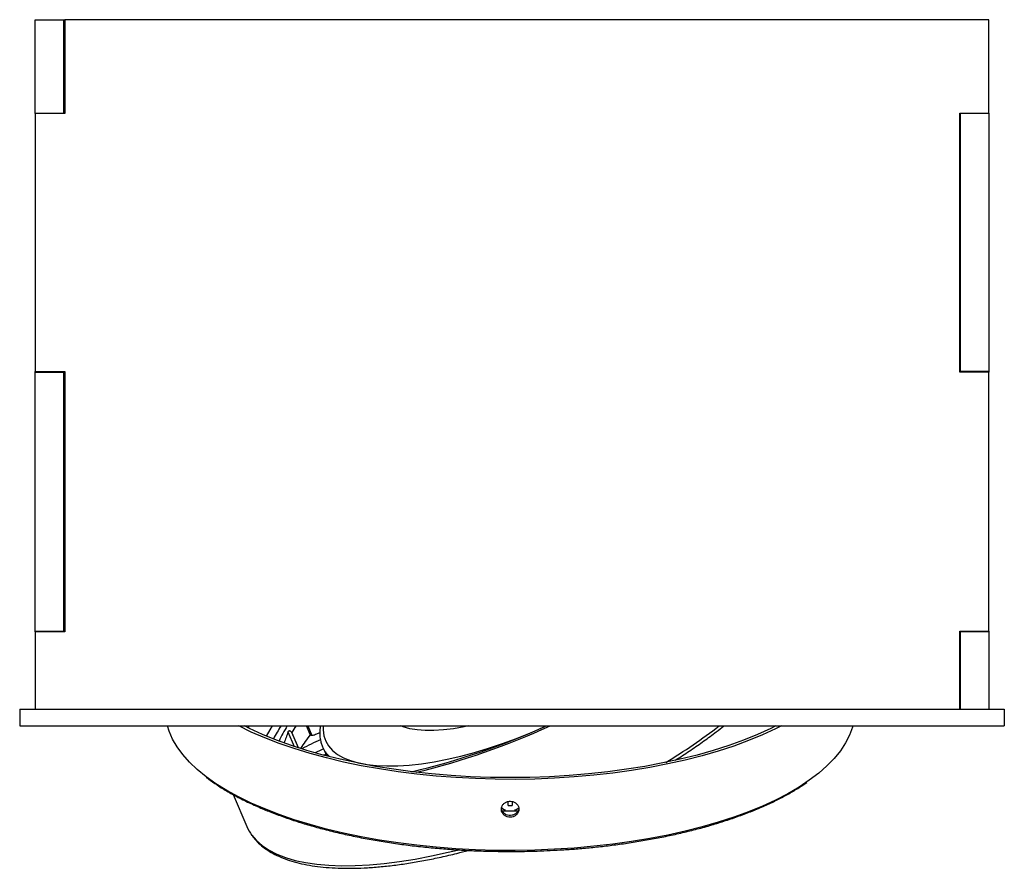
# Model space of a CAD drawing. Header units: millimetres. Extents: x 174 to 1001, y 314 to 812.
# Tile 1 of 3: x 174 to 364, y 314 to 478. Entities that reach past the tile are written whole.
import ezdxf

# ---------------------------------------------------------------- set-up
doc = ezdxf.new("R2010")
doc.units = ezdxf.units.MM

msp = doc.modelspace()

# ---------------------------------------------------------------- linework, layer by layer
at = {"color": 7, "linetype": 'Continuous', "lineweight": 25}
for p, q in [((177.21, 459.92), (177.21, 477.92)), ((177.21, 477.92), (182.71, 477.92)), ((182.71, 459.92), (182.71, 477.92)), ((182.71, 477.92), (182.76, 477.92)), ((182.76, 472.32), (182.76, 477.92)), ((182.76, 477.92), (182.91, 477.92)), ((182.91, 477.92), (182.91, 459.82)), ((361.21, 477.92), (182.91, 477.92)), ((209.13, 477.92), (209.11, 477.93)), ((334.32, 477.92), (334.29, 477.95)), ((361.21, 459.92), (361.21, 477.92)), ((182.76, 472.32), (182.91, 472.32)), ((182.76, 466.72), (182.76, 472.32)), ((182.91, 466.72), (182.76, 466.72)), ((177.21, 459.92), (182.71, 459.92)), ((177.21, 459.82), (177.21, 459.92)), ((177.21, 459.82), (177.21, 410.02)), ((182.91, 459.82), (177.21, 459.82)), ((182.71, 459.82), (182.71, 459.92)), ((182.81, 459.92), (182.71, 459.92)), ((182.81, 459.82), (182.81, 459.92)), ((355.61, 459.92), (361.21, 459.92)), ((355.61, 409.92), (355.61, 459.92)), ((355.61, 459.82), (355.71, 459.82)), ((355.71, 459.92), (355.71, 459.82)), ((361.21, 459.82), (355.71, 459.82)), ((355.71, 459.82), (355.71, 410.02)), ((361.21, 459.92), (361.21, 459.82)), ((361.21, 459.82), (361.21, 410.02)), ((177.21, 410.02), (182.91, 410.02)), ((177.21, 409.92), (177.21, 410.02)), ((177.21, 409.92), (182.71, 409.92)), ((177.21, 359.92), (177.21, 409.92)), ((182.71, 409.92), (182.71, 410.02)), ((182.71, 359.92), (182.71, 409.92)), ((182.71, 409.92), (182.81, 409.92)), ((182.81, 409.92), (182.81, 410.02)), ((182.91, 410.02), (182.91, 359.82)), ((355.71, 410.02), (355.61, 410.02)), ((361.21, 409.92), (355.61, 409.92)), ((361.21, 410.02), (355.71, 410.02)), ((355.71, 410.02), (355.71, 409.92)), ((361.21, 410.02), (361.21, 409.92)), ((361.21, 359.92), (361.21, 409.92)), ((177.21, 359.92), (182.71, 359.92)), ((177.21, 359.82), (177.21, 359.92)), ((177.21, 359.82), (177.21, 344.88)), ((182.91, 359.82), (177.21, 359.82)), ((182.71, 359.82), (182.71, 359.92)), ((182.81, 359.92), (182.71, 359.92)), ((182.81, 359.82), (182.81, 359.92)), ((355.61, 359.92), (361.21, 359.92)), ((355.61, 344.88), (355.61, 359.92)), ((355.61, 359.82), (355.71, 359.82)), ((355.71, 359.92), (355.71, 359.82)), ((361.21, 359.82), (355.71, 359.82)), ((355.71, 359.82), (355.71, 344.88)), ((361.21, 359.92), (361.21, 359.82)), ((361.21, 359.82), (361.21, 344.88)), ((174.21, 344.88), (174.21, 341.64)), ((174.21, 344.88), (364.21, 344.88)), ((364.21, 344.88), (364.21, 341.64)), ((174.21, 341.64), (364.21, 341.64)), ((226.71, 340.34), (226.66, 340.43)), ((226.71, 340.34), (227.95, 337.45)), ((230.29, 339.97), (229.57, 341.64)), ((232.14, 340.28), (231.31, 339.96)), ((232.35, 338.49), (232.66, 337.6)), ((233.47, 335.85), (233.03, 336.87)), ((233.9, 335.78), (233.92, 335.73)), ((215.38, 328.4), (218.03, 322.24)), ((268.47, 326.28), (268.47, 327)), ((269.21, 327), (269.21, 326.28)), ((270.33, 325.19), (267.33, 325.19))]:
    msp.add_line(p, q, dxfattribs=at)
at = {"color": 8, "linetype": 'Continuous', "lineweight": 25}
for p, q in [((225.97, 340.49), (227.17, 337.7)), ((226.66, 340.43), (227.94, 337.45)), ((229.78, 341.64), (230.57, 339.8)), ((233.96, 335.73), (233.9, 335.78))]:
    msp.add_line(p, q, dxfattribs=at)
at = {"color": 7, "linetype": 'Continuous', "lineweight": 25, "flags": 128}
for points in [[(334.96, 341.64), (334.89, 341.4), (334.34, 339.86), (333.57, 338.35), (332.59, 336.85), (331.4, 335.38), (329.99, 333.93), (328.39, 332.53), (326.58, 331.16), (324.59, 329.84), (322.41, 328.56), (320.05, 327.34), (317.52, 326.18), (314.83, 325.08), (311.99, 324.04), (309, 323.07), (305.88, 322.17), (302.64, 321.34), (299.28, 320.59), (295.83, 319.92), (292.28, 319.34), (288.66, 318.83), (284.97, 318.41), (281.23, 318.08), (277.44, 317.84), (273.63, 317.68), (269.8, 317.61), (265.97, 317.63), (262.15, 317.75), (258.35, 317.95), (254.58, 318.23), (250.86, 318.61), (247.21, 319.07), (243.62, 319.62), (240.12, 320.25), (236.71, 320.96), (233.41, 321.74), (230.23, 322.61), (227.17, 323.54), (224.26, 324.55), (221.49, 325.62), (218.88, 326.75), (216.44, 327.95), (214.16, 329.19), (212.08, 330.49), (210.18, 331.84), (208.47, 333.23), (206.97, 334.65), (205.67, 336.11), (204.58, 337.59), (203.7, 339.1), (203.04, 340.63), (202.73, 341.64)], [(321.19, 341.64), (320.05, 341.06), (317.52, 339.9), (314.83, 338.8), (311.99, 337.76), (309, 336.79), (305.88, 335.89), (302.64, 335.06), (299.28, 334.31), (295.83, 333.64), (292.28, 333.05), (288.66, 332.55), (284.97, 332.13), (281.23, 331.8), (277.44, 331.55), (273.63, 331.4), (269.8, 331.33), (265.97, 331.35), (262.15, 331.47), (258.35, 331.67), (254.58, 331.95), (250.86, 332.33), (247.21, 332.79), (243.62, 333.34), (240.12, 333.97), (236.71, 334.68), (233.41, 335.46), (230.23, 336.33), (227.17, 337.26), (224.26, 338.27), (221.49, 339.34), (218.88, 340.47), (216.5, 341.64)], [(320.12, 341.64), (319.13, 341.15), (316.6, 340), (313.89, 338.9), (311.04, 337.88), (308.05, 336.92), (304.92, 336.03), (301.67, 335.22), (298.31, 334.49), (294.85, 333.84), (291.3, 333.27), (287.67, 332.78), (283.98, 332.38), (280.24, 332.07), (276.46, 331.85), (272.66, 331.71), (268.84, 331.67), (265.03, 331.71), (261.22, 331.85), (257.44, 332.07), (253.7, 332.38), (250.01, 332.78), (246.39, 333.27), (242.84, 333.84), (239.38, 334.49), (236.02, 335.22), (232.77, 336.03), (229.64, 336.92), (226.64, 337.88), (223.79, 338.9), (221.09, 340), (218.55, 341.15), (217.57, 341.64)], [(218.36, 341.24), (218.36, 341.25), (218.46, 341.64)], [(231.31, 339.96), (231.12, 339.89), (230.94, 339.84), (230.77, 339.81), (230.61, 339.8), (230.48, 339.81), (230.38, 339.84), (230.31, 339.9), (230.29, 339.97)], [(233.33, 336.17), (233.26, 336.15), (232.84, 336.02)], [(267.16, 325.82), (267.7, 325.52), (267.97, 325.42)], [(269.71, 325.42), (269.99, 325.52), (270.52, 325.81)]]:
    msp.add_lwpolyline(points, dxfattribs=at)
at = {"color": 8, "linetype": 'Continuous', "lineweight": 25, "flags": 128}
for points in [[(221.86, 339.67), (222.52, 340.89), (222.96, 341.64)], [(232.77, 341.64), (232.75, 340.88), (232.9, 339.76), (233.26, 338.72), (233.82, 337.77), (234.58, 336.92), (235.54, 336.16), (236.69, 335.51), (238.02, 334.97), (239.53, 334.53), (241.21, 334.21), (243.05, 334.01), (245.03, 333.92), (247.15, 333.95), (249.39, 334.1), (251.74, 334.36), (254.19, 334.73), (256.72, 335.22), (259.32, 335.82), (261.96, 336.52), (264.65, 337.33), (267.35, 338.23), (270.06, 339.23), (272.76, 340.31), (272.88, 340.36)], [(260.78, 341.64), (259.96, 341.46), (257.92, 341.11), (255.98, 340.88), (254.15, 340.76), (252.44, 340.76), (250.88, 340.87), (249.47, 341.11), (248.23, 341.46), (247.78, 341.64)], [(274.64, 341.12), (275.43, 341.47), (275.8, 341.64)], [(219.02, 320.53), (219.9, 319.52), (221.01, 318.54), (222.32, 317.67), (223.81, 316.91), (225.49, 316.25), (227.34, 315.7), (229.36, 315.27), (231.54, 314.94), (233.88, 314.74), (236.35, 314.65), (238.97, 314.68), (241.7, 314.82), (244.55, 315.08), (247.51, 315.45), (250.55, 315.94), (253.68, 316.54), (256.87, 317.25), (258.68, 317.69)]]:
    msp.add_lwpolyline(points, dxfattribs=at)
at = {"color": 8, "linetype": 'Continuous', "lineweight": 25}
for centre, radius, start, end in [((244.93, 328.13), 24.38, 146.3506, 153.1444), ((244.61, 329.45), 22.37, 146.9981, 155.4996), ((249.52, 326.54), 26.67, 145.5204, 148.8269), ((239.22, 433.03), 115.1, 301.237, 307.4362)]:
    msp.add_arc(centre, radius, start, end, dxfattribs=at)
at = {"color": 7, "linetype": 'Continuous', "lineweight": 25}
for centre, radius, start, end in [((216.99, 471.96), 142.99, 283.2885, 294.2926), ((215.87, 474.75), 146.29, 283.8157, 294.5052), ((253.83, 321.25), 30.07, 141.5155, 147.7418), ((244.23, 309.51), 31.78, 112.1282, 119.3306), ((245.23, 307.2), 32.45, 112.3651, 115.6092), ((238.01, 339.94), 5.85, 203.5971, 225.3671), ((268.84, 333.57), 7.31, 267.0981, 272.9019), ((225.83, 325.6), 8.49, 203.3634, 216.6845)]:
    msp.add_arc(centre, radius, start, end, dxfattribs=at)
for points, knots in [([(225.97, 340.49), (225.86, 340.13), (225.63, 339.39), (225.36, 338.74), (225.22, 338.4)], [0, 0, 0, 0, 0.492245, 1, 1, 1, 1]), ([(226.66, 340.43), (226.62, 340.48), (226.53, 340.59), (226.36, 340.67), (226.19, 340.68), (226.05, 340.62), (225.99, 340.55), (225.97, 340.5), (225.97, 340.49)], [0, 0, 0, 0, 0.193423, 0.388624, 0.577793, 0.76605, 0.963979, 1, 1, 1, 1]), ([(232.25, 341.64), (232.21, 341.43), (232.09, 340.8), (232.12, 339.79), (232.2, 338.94), (232.34, 338.53), (232.35, 338.49)], [0, 0, 0, 0, 0.1855906, 0.5755476, 0.9570665, 1, 1, 1, 1]), ([(300.71, 335.04), (300.84, 335.12), (301.88, 335.76), (303.74, 336.99), (306.25, 338.74), (308.37, 340.29), (309.6, 341.26), (310.07, 341.64)], [0, 0, 0, 0, 0.037919, 0.302602, 0.56739, 0.832303, 1, 1, 1, 1]), ([(210.22, 331.72), (210.75, 331.32), (211.89, 330.48), (213.85, 329.24), (216.06, 328), (218.46, 326.8), (220.94, 325.69), (223.49, 324.67), (226.06, 323.75), (228.75, 322.87), (231.54, 322.06), (234.42, 321.31), (237.4, 320.62), (240.45, 319.99), (243.56, 319.43), (246.74, 318.94), (249.94, 318.52), (253.16, 318.17), (256.34, 317.89), (259.35, 317.68), (261.97, 317.55), (264.33, 317.47), (266.54, 317.43), (268.07, 317.42), (268.84, 317.42)], [0, 0, 0, 0, 0.046072, 0.098231, 0.150686, 0.203463, 0.256592, 0.304407, 0.352222, 0.400025, 0.447807, 0.495555, 0.543254, 0.590877, 0.63839, 0.685732, 0.732804, 0.779413, 0.825134, 0.868819, 0.90727, 0.935725, 0.967813, 1, 1, 1, 1]), ([(268.84, 317.42), (270.09, 317.42), (271.84, 317.43), (274.43, 317.51), (276.64, 317.6), (279.26, 317.74), (282, 317.94), (284.86, 318.2), (287.78, 318.53), (290.74, 318.91), (293.71, 319.37), (296.67, 319.89), (299.61, 320.47), (302.5, 321.13), (305.34, 321.84), (308.11, 322.62), (310.79, 323.47), (313.39, 324.37), (315.88, 325.33), (318.26, 326.35), (320.52, 327.43), (322.64, 328.56), (324.52, 329.66), (325.61, 330.4), (326.1, 330.73)], [0, 0, 0, 0, 0.054342, 0.076334, 0.112863, 0.150828, 0.191593, 0.234186, 0.278219, 0.323379, 0.369446, 0.416255, 0.463684, 0.511639, 0.560045, 0.608845, 0.657993, 0.70745, 0.757186, 0.807175, 0.857397, 0.907835, 0.958473, 1, 1, 1, 1]), ([(270.53, 325.58), (270.51, 325.75), (270.48, 326.1), (270.19, 326.56), (269.76, 326.9), (269.22, 327.1), (268.64, 327.13), (268.09, 326.98), (267.62, 326.68), (267.29, 326.25), (267.13, 325.74), (267.17, 325.21), (267.39, 324.72), (267.78, 324.33), (268.29, 324.08), (268.86, 323.99), (269.43, 324.09), (269.93, 324.35), (270.31, 324.75), (270.51, 325.18), (270.53, 325.47), (270.53, 325.58)], [0, 0, 0, 0, 0.0536769, 0.1073534, 0.1610408, 0.2147353, 0.2684179, 0.3220883, 0.3757651, 0.429457, 0.4831491, 0.5368262, 0.5904965, 0.6441788, 0.6978732, 0.7515609, 0.8052335, 0.8589063, 0.9125941, 0.9662885, 1, 1, 1, 1]), ([(270.53, 325.92), (270.51, 325.74), (270.48, 325.39), (270.19, 324.93), (269.76, 324.57), (269.22, 324.37), (268.64, 324.34), (268.09, 324.49), (267.62, 324.8), (267.3, 325.24), (267.14, 325.63), (267.17, 325.86), (267.17, 325.91)], [0, 0, 0, 0, 0.107372, 0.214744, 0.322138, 0.429547, 0.536931, 0.64429, 0.751662, 0.859065, 0.966469, 1, 1, 1, 1]), ([(219.14, 320.37), (219.21, 320.26), (219.54, 319.77), (220.3, 319), (221.42, 318.05), (222.73, 317.21), (224.2, 316.46), (225.84, 315.81), (227.64, 315.27), (229.59, 314.83), (231.68, 314.5), (233.9, 314.28), (236.25, 314.17), (238.72, 314.16), (241.3, 314.26), (243.97, 314.47), (246.75, 314.78), (249.6, 315.19), (252.53, 315.71), (255.52, 316.32), (258.27, 316.96), (260.04, 317.43), (260.78, 317.62)], [0, 0, 0, 0, 0.014842, 0.065416, 0.116501, 0.168215, 0.220519, 0.273274, 0.326311, 0.379491, 0.432711, 0.485903, 0.539044, 0.592126, 0.645148, 0.698116, 0.751034, 0.803909, 0.856747, 0.909553, 0.962333, 1, 1, 1, 1])]:
    msp.add_open_spline(points, degree=3, knots=knots, dxfattribs=at)

doc.saveas('drawing.dxf')
